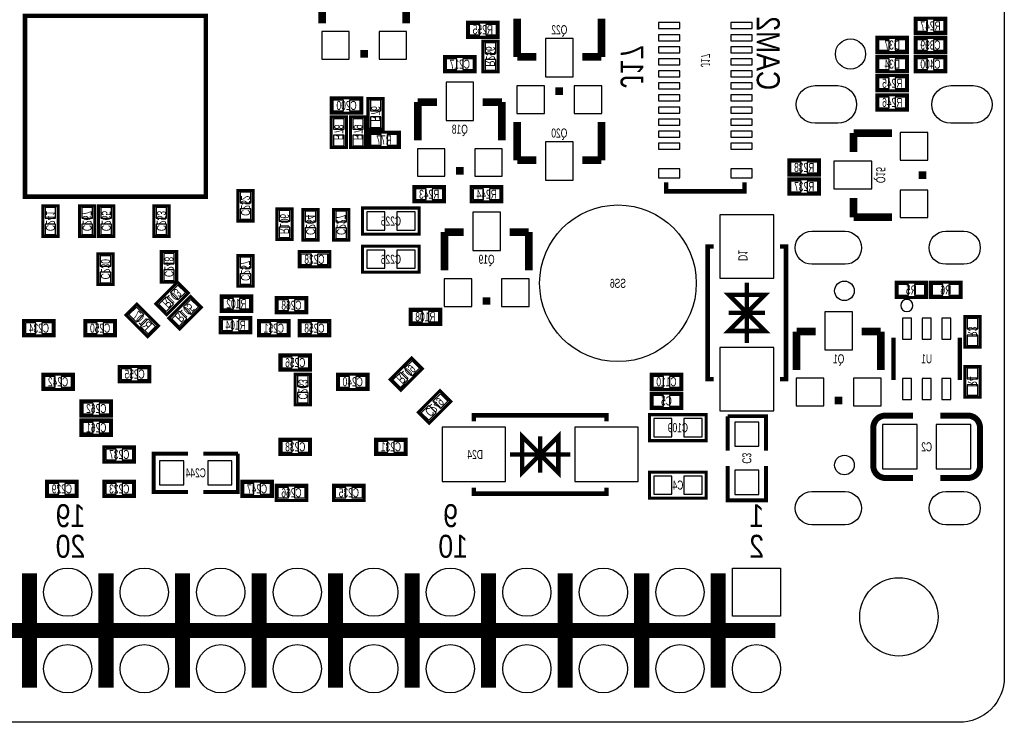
# Model space of a CAD drawing. Extents: x -5 to 90, y 0 to 99.3.
# Tile 3 of 8: x 52.3 to 85, y 0 to 23.3. Entities that reach past the tile are written whole.
import ezdxf
from ezdxf.enums import TextEntityAlignment as Align

# ---------------------------------------------------------------- set-up
doc = ezdxf.new("R2010")
doc.units = 0
for name, color, linetype in [('BG_OUTLINE', 12, 'CONTINUOUS'), ('BG_SILKSCREEN_BOTTOM', 150, 'CONTINUOUS'), ('PG_SILKSCREEN_BOTTOM', 150, 'CONTINUOUS'), ('PIN_BOTTOM', 202, 'CONTINUOUS'), ('RD_SILKSCREEN_BOTTOM', 150, 'CONTINUOUS')]:
    doc.layers.add(name, color=color, linetype=linetype)

msp = doc.modelspace()

# ---------------------------------------------------------------- linework, layer by layer
at = {"layer": 'BG_OUTLINE'}
msp.add_lwpolyline([(83.49996, 55.999888, -0.414214), (85.000084, 54.500018), (85.000084, 1.500124, -0.414249), (83.49996, 0), (1.500124, 0, -0.41426), (0, 1.500124), (0, 54.500018, -0.414229), (1.500124, 55.999888), (15.999968, 55.999888, -0.414239), (16.999966, 54.99989), (16.999966, 52.500022, 0.414244), (18.50009, 50.999898, 0.414203), (19.99996, 52.500022), (19.99996, 54.99989, -0.414224), (20.999958, 55.999888)], format="xyb", close=True, dxfattribs=at)
msp.add_lwpolyline([(85.000084, 6.500114), (85.000084, 1.500124)], dxfattribs=at)
at = {"layer": 'BG_SILKSCREEN_BOTTOM', "const_width": 0.150012}
msp.add_lwpolyline([(52.499006, 17.447006), (58.498994, 17.447006), (58.498994, 23.446994), (52.499006, 23.446994), (52.499006, 17.447006)], dxfattribs=at)
at = {"layer": 'PG_SILKSCREEN_BOTTOM'}
for points, const_width in [([(62.357, 24.4729), (62.357, 23.2029)], 0.254), ([(65.151, 24.4729), (65.151, 23.2029)], 0.254), ([(67.183, 23.241), (68.199, 23.241), (68.199, 22.733), (67.183, 22.733), (67.183, 23.241)], 0.1016), ([(68.834, 22.0853), (68.834, 23.3553)], 0.254), ([(71.628, 22.0853), (71.628, 23.3553)], 0.254), ([(82.042, 23.368), (83.058, 23.368), (83.058, 22.86), (82.042, 22.86), (82.042, 23.368)], 0.1016), ([(68.199, 22.606), (68.199, 21.59), (67.691, 21.59), (67.691, 22.606), (68.199, 22.606)], 0.1016), ([(80.772, 22.733), (81.788, 22.733), (81.788, 22.225), (80.772, 22.225), (80.772, 22.733)], 0.1016), ([(83.058, 22.225), (82.042, 22.225), (82.042, 22.733), (83.058, 22.733), (83.058, 22.225)], 0.1016), ([(63.881, 22.1869), (63.627, 22.1869)], 0.254), ([(66.421, 22.098), (67.437, 22.098), (67.437, 21.59), (66.421, 21.59), (66.421, 22.098)], 0.1016), ([(69.469, 22.0853), (68.834, 22.0853)], 0.254), ([(70.993, 22.0853), (71.628, 22.0853)], 0.254), ([(80.772, 22.098), (81.788, 22.098), (81.788, 21.59), (80.772, 21.59), (80.772, 22.098)], 0.1016), ([(83.058, 21.59), (82.042, 21.59), (82.042, 22.098), (83.058, 22.098), (83.058, 21.59)], 0.1016), ([(80.772, 21.463), (81.788, 21.463), (81.788, 20.955), (80.772, 20.955), (80.772, 21.463)], 0.1016), ([(70.104, 20.9423), (70.358, 20.9423)], 0.254), ([(62.6618, 20.7264), (63.6778, 20.7264), (63.6778, 20.2184), (62.6618, 20.2184), (62.6618, 20.7264)], 0.1016), ([(63.881, 19.685), (63.881, 20.701), (64.389, 20.701), (64.389, 19.685), (63.881, 19.685)], 0.1016), ([(66.167, 20.5867), (65.532, 20.5867)], 0.254), ([(65.532, 20.5867), (65.532, 19.3167)], 0.254), ([(67.691, 20.5867), (68.326, 20.5867)], 0.254), ([(68.326, 20.5867), (68.326, 19.3167)], 0.254), ([(80.772, 20.828), (81.788, 20.828), (81.788, 20.32), (80.772, 20.32), (80.772, 20.828)], 0.1016), ([(63.1698, 20.0914), (63.1698, 19.0754), (62.6618, 19.0754), (62.6618, 20.0914), (63.1698, 20.0914)], 0.1016), ([(63.8048, 20.0914), (63.8048, 19.0754), (63.2968, 19.0754), (63.2968, 20.0914), (63.8048, 20.0914)], 0.1016), ([(68.834, 18.6563), (68.834, 19.9263)], 0.254), ([(71.628, 18.6563), (71.628, 19.9263)], 0.254), ([(63.9064, 19.5834), (64.9224, 19.5834), (64.9224, 19.0754), (63.9064, 19.0754), (63.9064, 19.5834)], 0.1016), ([(79.9973, 18.923), (79.9973, 19.558)], 0.254), ([(79.9973, 19.558), (81.2673, 19.558)], 0.254), ([(69.469, 18.6563), (68.834, 18.6563)], 0.254), ([(70.993, 18.6563), (71.628, 18.6563)], 0.254), ([(77.851, 18.669), (78.867, 18.669), (78.867, 18.161), (77.851, 18.161), (77.851, 18.669)], 0.1016), ([(67.056, 18.3007), (66.802, 18.3007)], 0.254), ([(82.2833, 18.288), (82.2833, 18.034)], 0.254), ([(76.378486, 17.921122), (76.378486, 17.621123), (73.778491, 17.621123), (73.778491, 17.921122)], 0.150012), ([(77.851, 18.034), (78.867, 18.034), (78.867, 17.526), (77.851, 17.526), (77.851, 18.034)], 0.1016), ([(59.563, 16.637), (59.563, 17.653), (60.071, 17.653), (60.071, 16.637), (59.563, 16.637)], 0.1016), ([(66.421, 17.272), (65.405, 17.272), (65.405, 17.78), (66.421, 17.78), (66.421, 17.272)], 0.1016), ([(67.31, 17.78), (68.326, 17.78), (68.326, 17.272), (67.31, 17.272), (67.31, 17.78)], 0.1016), ([(79.9973, 17.399), (79.9973, 16.764)], 0.254), ([(53.594, 17.145), (53.594, 16.129), (53.086, 16.129), (53.086, 17.145), (53.594, 17.145)], 0.1016), ([(54.8132, 17.145), (54.8132, 16.129), (54.3052, 16.129), (54.3052, 17.145), (54.8132, 17.145)], 0.1016), ([(55.4482, 17.145), (55.4482, 16.129), (54.9402, 16.129), (54.9402, 17.145), (55.4482, 17.145)], 0.1016), ([(57.277, 17.145), (57.277, 16.129), (56.769, 16.129), (56.769, 17.145), (57.277, 17.145)], 0.1016), ([(61.3664, 17.0434), (61.3664, 16.0274), (60.8584, 16.0274), (60.8584, 17.0434), (61.3664, 17.0434)], 0.1016), ([(62.23, 17.018), (62.23, 16.002), (61.722, 16.002), (61.722, 17.018), (62.23, 17.018)], 0.1016), ([(63.246, 17.018), (63.246, 16.002), (62.738, 16.002), (62.738, 17.018), (63.246, 17.018)], 0.1016), ([(63.7032, 16.2052), (65.5828, 16.2052), (65.5828, 17.0688), (63.7032, 17.0688), (63.7032, 16.2052)], 0.1016), ([(79.9973, 16.764), (81.2673, 16.764)], 0.254), ([(67.056, 16.2687), (66.421, 16.2687)], 0.254), ([(66.421, 16.2687), (66.421, 14.9987)], 0.254), ([(68.58, 16.2687), (69.215, 16.2687)], 0.254), ([(69.215, 16.2687), (69.215, 14.9987)], 0.254), ([(63.7032, 14.9352), (65.5828, 14.9352), (65.5828, 15.7988), (63.7032, 15.7988), (63.7032, 14.9352)], 0.1016), ([(75.354002, 15.788996), (75.154003, 15.788996), (75.154003, 11.389004), (75.354002, 11.389004)], 0.150012), ([(77.553998, 15.788996), (77.753997, 15.788996), (77.753997, 11.389004), (77.553998, 11.389004)], 0.150012), ([(54.9148, 14.5288), (54.9148, 15.5448), (55.4228, 15.5448), (55.4228, 14.5288), (54.9148, 14.5288)], 0.1016), ([(57.531, 15.621), (57.531, 14.605), (57.023, 14.605), (57.023, 15.621), (57.531, 15.621)], 0.1016), ([(60.071, 15.494), (60.071, 14.478), (59.563, 14.478), (59.563, 15.494), (60.071, 15.494)], 0.1016), ([(62.611, 15.113), (61.595, 15.113), (61.595, 15.621), (62.611, 15.621), (62.611, 15.113)], 0.1016), ([(56.83979, 13.891997), (57.558203, 14.61041), (57.91741, 14.251203), (57.198997, 13.53279), (56.83979, 13.891997)], 0.1016), ([(76.454, 14.588998), (76.454, 12.589002)], 0.150012), ([(81.407, 14.605), (82.423, 14.605), (82.423, 14.097), (81.407, 14.097), (81.407, 14.605)], 0.1016), ([(83.566, 14.097), (82.55, 14.097), (82.55, 14.605), (83.566, 14.605), (83.566, 14.097)], 0.1016), ([(57.27159, 13.409397), (57.990003, 14.12781), (58.34921, 13.768603), (57.630797, 13.05019), (57.27159, 13.409397)], 0.1016), ([(59.0042, 14.1478), (60.0202, 14.1478), (60.0202, 13.6398), (59.0042, 13.6398), (59.0042, 14.1478)], 0.1016), ([(61.849, 13.589), (60.833, 13.589), (60.833, 14.097), (61.849, 14.097), (61.849, 13.589)], 0.1016), ([(67.945, 13.9827), (67.691, 13.9827)], 0.254), ([(76.454, 13.589), (77.053999, 14.188999), (75.854001, 14.188999), (76.454, 13.589), (75.854001, 12.989001), (77.053999, 12.989001), (76.454, 13.589)], 0.150012), ([(56.208397, 13.87381), (56.92681, 13.155397), (56.567603, 12.79619), (55.84919, 13.514603), (56.208397, 13.87381)], 0.1016), ([(65.278, 13.716), (66.294, 13.716), (66.294, 13.208), (65.278, 13.208), (65.278, 13.716)], 0.1016), ([(58.9788, 13.4366), (59.9948, 13.4366), (59.9948, 12.9286), (58.9788, 12.9286), (58.9788, 13.4366)], 0.1016), ([(77.053999, 13.589), (75.854001, 13.589)], 0.150012), ([(84.201, 13.462), (84.201, 12.446), (83.693, 12.446), (83.693, 13.462), (84.201, 13.462)], 0.1016), ([(53.467, 12.827), (52.451, 12.827), (52.451, 13.335), (53.467, 13.335), (53.467, 12.827)], 0.1016), ([(55.499, 12.827), (54.483, 12.827), (54.483, 13.335), (55.499, 13.335), (55.499, 12.827)], 0.1016), ([(61.2648, 12.827), (60.2488, 12.827), (60.2488, 13.335), (61.2648, 13.335), (61.2648, 12.827)], 0.1016), ([(61.595, 13.335), (62.611, 13.335), (62.611, 12.827), (61.595, 12.827), (61.595, 13.335)], 0.1016), ([(78.74, 12.9667), (78.105, 12.9667)], 0.254), ([(78.105, 12.9667), (78.105, 11.6967)], 0.254), ([(80.264, 12.9667), (80.899, 12.9667)], 0.254), ([(80.899, 12.9667), (80.899, 11.6967)], 0.254), ([(81.322901, 12.765913), (81.322901, 11.365916)], 0.150089), ([(83.523099, 12.765913), (83.523099, 11.365916)], 0.150089), ([(61.976, 11.684), (60.96, 11.684), (60.96, 12.192), (61.976, 12.192), (61.976, 11.684)], 0.1016), ([(64.61219, 11.377397), (65.330603, 12.09581), (65.68981, 11.736603), (64.971397, 11.01819), (64.61219, 11.377397)], 0.1016), ([(56.642, 11.303), (55.626, 11.303), (55.626, 11.811), (56.642, 11.811), (56.642, 11.303)], 0.1016), ([(84.201, 11.811), (84.201, 10.795), (83.693, 10.795), (83.693, 11.811), (84.201, 11.811)], 0.1016), ([(53.086, 11.557), (54.102, 11.557), (54.102, 11.049), (53.086, 11.049), (53.086, 11.557)], 0.1016), ([(61.468, 10.541), (61.468, 11.557), (61.976, 11.557), (61.976, 10.541), (61.468, 10.541)], 0.1016), ([(63.881, 11.049), (62.865, 11.049), (62.865, 11.557), (63.881, 11.557), (63.881, 11.049)], 0.1016), ([(74.295, 11.049), (73.279, 11.049), (73.279, 11.557), (74.295, 11.557), (74.295, 11.049)], 0.1016), ([(65.55199, 10.285197), (66.270403, 11.00361), (66.62961, 10.644403), (65.911197, 9.92599), (65.55199, 10.285197)], 0.1016), ([(74.295, 10.414), (73.279, 10.414), (73.279, 10.922), (74.295, 10.922), (74.295, 10.414)], 0.1016), ([(79.629, 10.6807), (79.375, 10.6807)], 0.254), ([(55.372, 10.16), (54.356, 10.16), (54.356, 10.668), (55.372, 10.668), (55.372, 10.16)], 0.1016), ([(67.396004, 9.989998), (67.396004, 10.189997), (71.795996, 10.189997), (71.795996, 9.989998)], 0.150012), ([(75.1078, 10.2108), (73.2282, 10.2108), (73.2282, 9.3472), (75.1078, 9.3472), (75.1078, 10.2108)], 0.1016), ([(77.089, 9.017), (77.089, 10.16), (75.819, 10.16)], 0.127), ([(75.819, 10.16), (75.819, 9.017)], 0.127), ([(81.052924, 10.17905), (81.972912, 10.17905)], 0.199898), ([(55.372, 9.525), (54.356, 9.525), (54.356, 10.033), (55.372, 10.033), (55.372, 9.525)], 0.1016), ([(69.596, 8.89), (68.996001, 9.489999), (68.996001, 8.290001), (69.596, 8.89), (70.195999, 8.290001), (70.195999, 9.489999), (69.596, 8.89)], 0.150012), ([(69.596, 9.489999), (69.596, 8.290001)], 0.150012), ([(55.118, 9.144), (56.134, 9.144), (56.134, 8.636), (55.118, 8.636), (55.118, 9.144)], 0.1016), ([(61.976, 8.89), (60.96, 8.89), (60.96, 9.398), (61.976, 9.398), (61.976, 8.89)], 0.1016), ([(65.151, 8.89), (64.135, 8.89), (64.135, 9.398), (65.151, 9.398), (65.151, 8.89)], 0.1016), ([(57.912, 8.9154), (56.769, 8.9154), (56.769, 7.6454), (57.912, 7.6454)], 0.127), ([(58.42, 7.6454), (59.563, 7.6454), (59.563, 8.9154)], 0.127), ([(59.563, 8.9154), (58.42, 8.9154)], 0.127), ([(68.596002, 8.89), (70.595998, 8.89)], 0.150012), ([(75.819, 8.509), (75.819, 7.366), (77.089, 7.366), (77.089, 8.509)], 0.127), ([(75.1078, 8.3058), (73.2282, 8.3058), (73.2282, 7.4422), (75.1078, 7.4422), (75.1078, 8.3058)], 0.1016), ([(83.793076, 8.10895), (82.873088, 8.10895)], 0.199898), ([(53.213, 8.001), (54.229, 8.001), (54.229, 7.493), (53.213, 7.493), (53.213, 8.001)], 0.1016), ([(56.134, 7.493), (55.118, 7.493), (55.118, 8.001), (56.134, 8.001), (56.134, 7.493)], 0.1016), ([(60.706, 7.493), (59.69, 7.493), (59.69, 8.001), (60.706, 8.001), (60.706, 7.493)], 0.1016), ([(61.849, 7.366), (60.833, 7.366), (60.833, 7.874), (61.849, 7.874), (61.849, 7.366)], 0.1016), ([(63.754, 7.366), (62.738, 7.366), (62.738, 7.874), (63.754, 7.874), (63.754, 7.366)], 0.1016), ([(67.396004, 7.790002), (67.396004, 7.590003), (71.795996, 7.590003), (71.795996, 7.790002)], 0.150012), ([(52.645056, 4.947996), (52.645056, 1.148004)], 0.499999), ([(55.185056, 4.947996), (55.185056, 1.148004)], 0.499999), ([(57.725056, 4.947996), (57.725056, 1.148004)], 0.499999), ([(60.265056, 4.947996), (60.265056, 1.148004)], 0.499999), ([(62.805056, 4.947996), (62.805056, 1.148004)], 0.499999), ([(65.345056, 4.947996), (65.345056, 1.148004)], 0.499999), ([(67.885056, 4.947996), (67.885056, 1.148004)], 0.499999), ([(70.425056, 4.947996), (70.425056, 1.148004)], 0.499999), ([(72.965056, 4.947996), (72.965056, 1.148004)], 0.499999), ([(75.505056, 4.947996), (75.505056, 1.148004)], 0.499999), ([(77.405052, 3.048), (27.88506, 3.048)], 0.499999)]:
    msp.add_lwpolyline(points, dxfattribs=dict(at, const_width=const_width))
msp.add_lwpolyline([(81.967299, 13.832738, 1), (81.560949, 13.832738, 1)], format="xyb", close=True, dxfattribs=at)
at = {"layer": 'PG_SILKSCREEN_BOTTOM', "const_width": 0.199898}
for points in [[(80.652874, 8.509), (80.652874, 9.779, -0.414214), (81.052924, 10.17905)], [(82.873088, 10.17905), (83.793076, 10.17905, -0.4144), (84.192872, 9.779)], [(84.192872, 9.779), (84.193126, 8.509, -0.414214), (83.793076, 8.10895)], [(81.972912, 8.10895), (81.052924, 8.10895, -0.414214), (80.652874, 8.509)]]:
    msp.add_lwpolyline(points, format="xyb", dxfattribs=at)
at = {"layer": 'PIN_BOTTOM'}
for points in [[(73.528492, 23.021112), (74.22849, 23.021112), (74.22849, 23.221112), (73.528492, 23.221112)], [(75.928487, 23.021112), (76.628485, 23.021112), (76.628485, 23.221112), (75.928487, 23.221112)], [(82.099912, 23.289006), (82.099912, 22.938994), (82.449924, 22.938994), (82.449924, 23.289006)], [(82.650076, 23.289006), (82.650076, 22.938994), (83.000088, 22.938994), (83.000088, 23.289006)], [(63.2587, 22.0091), (63.2587, 22.9235), (62.3443, 22.9235), (62.3443, 22.0091)], [(65.1637, 22.0091), (65.1637, 22.9235), (64.2493, 22.9235), (64.2493, 22.0091)], [(67.240912, 23.162006), (67.240912, 22.811994), (67.590924, 22.811994), (67.590924, 23.162006)], [(67.791076, 23.162006), (67.791076, 22.811994), (68.141088, 22.811994), (68.141088, 23.162006)], [(69.7738, 22.6949), (69.7738, 21.4249), (70.6882, 21.4249), (70.6882, 22.6949)], [(73.528492, 22.621113), (74.22849, 22.621113), (74.22849, 22.821113), (73.528492, 22.821113)], [(75.928487, 22.621113), (76.628485, 22.621113), (76.628485, 22.821113), (75.928487, 22.821113)], [(80.829912, 22.654006), (80.829912, 22.303994), (81.179924, 22.303994), (81.179924, 22.654006)], [(81.380076, 22.654006), (81.380076, 22.303994), (81.730088, 22.303994), (81.730088, 22.654006)], [(82.449924, 22.303994), (82.449924, 22.654006), (82.099912, 22.654006), (82.099912, 22.303994)], [(83.000088, 22.303994), (83.000088, 22.654006), (82.650076, 22.654006), (82.650076, 22.303994)], [(68.120006, 22.548088), (67.769994, 22.548088), (67.769994, 22.198076), (68.120006, 22.198076)], [(73.528492, 22.221114), (74.22849, 22.221114), (74.22849, 22.421113), (73.528492, 22.421113)], [(75.928487, 22.221114), (76.628485, 22.221114), (76.628485, 22.421113), (75.928487, 22.421113)], [(66.478912, 22.019006), (66.478912, 21.668994), (66.828924, 21.668994), (66.828924, 22.019006)], [(67.029076, 22.019006), (67.029076, 21.668994), (67.379088, 21.668994), (67.379088, 22.019006)], [(68.120006, 21.997924), (67.769994, 21.997924), (67.769994, 21.647912), (68.120006, 21.647912)], [(73.528492, 21.821115), (74.22849, 21.821115), (74.22849, 22.021114), (73.528492, 22.021114)], [(75.928487, 21.821115), (76.628485, 21.821115), (76.628485, 22.021114), (75.928487, 22.021114)], [(80.829912, 22.019006), (80.829912, 21.668994), (81.179924, 21.668994), (81.179924, 22.019006)], [(81.380076, 22.019006), (81.380076, 21.668994), (81.730088, 21.668994), (81.730088, 22.019006)], [(82.449924, 21.668994), (82.449924, 22.019006), (82.099912, 22.019006), (82.099912, 21.668994)], [(83.000088, 21.668994), (83.000088, 22.019006), (82.650076, 22.019006), (82.650076, 21.668994)], [(73.528492, 21.421115), (74.22849, 21.421115), (74.22849, 21.621115), (73.528492, 21.621115)], [(75.928487, 21.421115), (76.628485, 21.421115), (76.628485, 21.621115), (75.928487, 21.621115)], [(67.3862, 19.9771), (67.3862, 21.2471), (66.4718, 21.2471), (66.4718, 19.9771)], [(80.829912, 21.384006), (80.829912, 21.033994), (81.179924, 21.033994), (81.179924, 21.384006)], [(81.380076, 21.384006), (81.380076, 21.033994), (81.730088, 21.033994), (81.730088, 21.384006)], [(68.8213, 21.1201), (68.8213, 20.2057), (69.7357, 20.2057), (69.7357, 21.1201)], [(70.7263, 21.1201), (70.7263, 20.2057), (71.6407, 20.2057), (71.6407, 21.1201)], [(73.528492, 21.021116), (74.22849, 21.021116), (74.22849, 21.221116), (73.528492, 21.221116)], [(75.928487, 21.021116), (76.628485, 21.021116), (76.628485, 21.221116), (75.928487, 21.221116)], [(62.719712, 20.647406), (62.719712, 20.297394), (63.069724, 20.297394), (63.069724, 20.647406)], [(63.269876, 20.647406), (63.269876, 20.297394), (63.619888, 20.297394), (63.619888, 20.647406)], [(63.959994, 20.293076), (64.310006, 20.293076), (64.310006, 20.643088), (63.959994, 20.643088)], [(73.528492, 20.621117), (74.22849, 20.621117), (74.22849, 20.821117), (73.528492, 20.821117)], [(75.928487, 20.621117), (76.628485, 20.621117), (76.628485, 20.821117), (75.928487, 20.821117)], [(80.829912, 20.749006), (80.829912, 20.398994), (81.179924, 20.398994), (81.179924, 20.749006)], [(81.380076, 20.749006), (81.380076, 20.398994), (81.730088, 20.398994), (81.730088, 20.749006)], [(73.528492, 20.221118), (74.22849, 20.221118), (74.22849, 20.421117), (73.528492, 20.421117)], [(75.928487, 20.221118), (76.628485, 20.221118), (76.628485, 20.421117), (75.928487, 20.421117)], [(63.090806, 20.033488), (62.740794, 20.033488), (62.740794, 19.683476), (63.090806, 19.683476)], [(63.725806, 20.033488), (63.375794, 20.033488), (63.375794, 19.683476), (63.725806, 19.683476)], [(63.959994, 19.742912), (64.310006, 19.742912), (64.310006, 20.092924), (63.959994, 20.092924)], [(73.528492, 19.821119), (74.22849, 19.821119), (74.22849, 20.021118), (73.528492, 20.021118)], [(75.928487, 19.821119), (76.628485, 19.821119), (76.628485, 20.021118), (75.928487, 20.021118)], [(73.528492, 19.421119), (74.22849, 19.421119), (74.22849, 19.621119), (73.528492, 19.621119)], [(75.928487, 19.421119), (76.628485, 19.421119), (76.628485, 19.621119), (75.928487, 19.621119)], [(63.090806, 19.483324), (62.740794, 19.483324), (62.740794, 19.133312), (63.090806, 19.133312)], [(63.725806, 19.483324), (63.375794, 19.483324), (63.375794, 19.133312), (63.725806, 19.133312)], [(63.964312, 19.504406), (63.964312, 19.154394), (64.314324, 19.154394), (64.314324, 19.504406)], [(64.514476, 19.504406), (64.514476, 19.154394), (64.864488, 19.154394), (64.864488, 19.504406)], [(82.4611, 19.5707), (81.5467, 19.5707), (81.5467, 18.6563), (82.4611, 18.6563)], [(66.4337, 18.1229), (66.4337, 19.0373), (65.5193, 19.0373), (65.5193, 18.1229)], [(68.3387, 18.1229), (68.3387, 19.0373), (67.4243, 19.0373), (67.4243, 18.1229)], [(69.7738, 19.2659), (69.7738, 17.9959), (70.6882, 17.9959), (70.6882, 19.2659)], [(73.528492, 19.02112), (74.22849, 19.02112), (74.22849, 19.22112), (73.528492, 19.22112)], [(75.928487, 19.02112), (76.628485, 19.02112), (76.628485, 19.22112), (75.928487, 19.22112)], [(73.528492, 18.071122), (74.22849, 18.071122), (74.22849, 18.371122), (73.528492, 18.371122)], [(75.928487, 18.071122), (76.628485, 18.071122), (76.628485, 18.371122), (75.928487, 18.371122)], [(77.908912, 18.590006), (77.908912, 18.239994), (78.258924, 18.239994), (78.258924, 18.590006)], [(78.459076, 18.590006), (78.459076, 18.239994), (78.809088, 18.239994), (78.809088, 18.590006)], [(80.6069, 18.6182), (79.3369, 18.6182), (79.3369, 17.7038), (80.6069, 17.7038)], [(65.812924, 17.350994), (65.812924, 17.701006), (65.462912, 17.701006), (65.462912, 17.350994)], [(66.363088, 17.350994), (66.363088, 17.701006), (66.013076, 17.701006), (66.013076, 17.350994)], [(67.367912, 17.701006), (67.367912, 17.350994), (67.717924, 17.350994), (67.717924, 17.701006)], [(67.918076, 17.701006), (67.918076, 17.350994), (68.268088, 17.350994), (68.268088, 17.701006)], [(77.908912, 17.955006), (77.908912, 17.604994), (78.258924, 17.604994), (78.258924, 17.955006)], [(78.459076, 17.955006), (78.459076, 17.604994), (78.809088, 17.604994), (78.809088, 17.955006)], [(82.4611, 17.6657), (81.5467, 17.6657), (81.5467, 16.7513), (82.4611, 16.7513)], [(59.641994, 17.245076), (59.992006, 17.245076), (59.992006, 17.595088), (59.641994, 17.595088)], [(53.515006, 17.087088), (53.164994, 17.087088), (53.164994, 16.737076), (53.515006, 16.737076)], [(54.734206, 17.087088), (54.384194, 17.087088), (54.384194, 16.737076), (54.734206, 16.737076)], [(55.369206, 17.087088), (55.019194, 17.087088), (55.019194, 16.737076), (55.369206, 16.737076)], [(57.198006, 17.087088), (56.847994, 17.087088), (56.847994, 16.737076), (57.198006, 16.737076)], [(59.641994, 16.694912), (59.992006, 16.694912), (59.992006, 17.044924), (59.641994, 17.044924)], [(61.287406, 16.985488), (60.937394, 16.985488), (60.937394, 16.635476), (61.287406, 16.635476)], [(62.151006, 16.960088), (61.800994, 16.960088), (61.800994, 16.610076), (62.151006, 16.610076)], [(63.167006, 16.960088), (62.816994, 16.960088), (62.816994, 16.610076), (63.167006, 16.610076)], [(63.843433, 16.936695), (63.843433, 16.337305), (64.442823, 16.337305), (64.442823, 16.936695)], [(64.843177, 16.936695), (64.843177, 16.337305), (65.442567, 16.337305), (65.442567, 16.936695)], [(68.2752, 15.6591), (68.2752, 16.9291), (67.3608, 16.9291), (67.3608, 15.6591)], [(77.353998, 16.838993), (75.554002, 16.838993), (75.554002, 14.738998), (77.353998, 14.738998)], [(53.515006, 16.536924), (53.164994, 16.536924), (53.164994, 16.186912), (53.515006, 16.186912)], [(54.734206, 16.536924), (54.384194, 16.536924), (54.384194, 16.186912), (54.734206, 16.186912)], [(55.369206, 16.536924), (55.019194, 16.536924), (55.019194, 16.186912), (55.369206, 16.186912)], [(57.198006, 16.536924), (56.847994, 16.536924), (56.847994, 16.186912), (57.198006, 16.186912)], [(61.287406, 16.435324), (60.937394, 16.435324), (60.937394, 16.085312), (61.287406, 16.085312)], [(62.151006, 16.409924), (61.800994, 16.409924), (61.800994, 16.059912), (62.151006, 16.059912)], [(63.167006, 16.409924), (62.816994, 16.409924), (62.816994, 16.059912), (63.167006, 16.059912)], [(54.993794, 15.136876), (55.343806, 15.136876), (55.343806, 15.486888), (54.993794, 15.486888)], [(57.452006, 15.563088), (57.101994, 15.563088), (57.101994, 15.213076), (57.452006, 15.213076)], [(59.992006, 15.436088), (59.641994, 15.436088), (59.641994, 15.086076), (59.992006, 15.086076)], [(62.002924, 15.191994), (62.002924, 15.542006), (61.652912, 15.542006), (61.652912, 15.191994)], [(62.553088, 15.191994), (62.553088, 15.542006), (62.203076, 15.542006), (62.203076, 15.191994)], [(63.843433, 15.666695), (63.843433, 15.067305), (64.442823, 15.067305), (64.442823, 15.666695)], [(64.843177, 15.666695), (64.843177, 15.067305), (65.442567, 15.067305), (65.442567, 15.666695)], [(54.993794, 14.586712), (55.343806, 14.586712), (55.343806, 14.936724), (54.993794, 14.936724)], [(57.452006, 15.012924), (57.101994, 15.012924), (57.101994, 14.662912), (57.452006, 14.662912)], [(59.992006, 14.885924), (59.641994, 14.885924), (59.641994, 14.535912), (59.992006, 14.535912)], [(67.3227, 13.8049), (67.3227, 14.7193), (66.4083, 14.7193), (66.4083, 13.8049)], [(69.2277, 13.8049), (69.2277, 14.7193), (68.3133, 14.7193), (68.3133, 13.8049)], [(57.325617, 14.266113), (57.573113, 14.018617), (57.820609, 14.266113), (57.573113, 14.513609)], [(81.464912, 14.526006), (81.464912, 14.175994), (81.814924, 14.175994), (81.814924, 14.526006)], [(82.015076, 14.526006), (82.015076, 14.175994), (82.365088, 14.175994), (82.365088, 14.526006)], [(82.957924, 14.175994), (82.957924, 14.526006), (82.607912, 14.526006), (82.607912, 14.175994)], [(83.508088, 14.175994), (83.508088, 14.526006), (83.158076, 14.526006), (83.158076, 14.175994)], [(56.936591, 13.877087), (57.184087, 13.629591), (57.431583, 13.877087), (57.184087, 14.124583)], [(59.062112, 14.068806), (59.062112, 13.718794), (59.412124, 13.718794), (59.412124, 14.068806)], [(59.612276, 14.068806), (59.612276, 13.718794), (59.962288, 13.718794), (59.962288, 14.068806)], [(56.193487, 13.777009), (55.945991, 13.529513), (56.193487, 13.282017), (56.440983, 13.529513)], [(57.757417, 13.783513), (58.004913, 13.536017), (58.252409, 13.783513), (58.004913, 14.031009)], [(61.240924, 13.667994), (61.240924, 14.018006), (60.890912, 14.018006), (60.890912, 13.667994)], [(61.791088, 13.667994), (61.791088, 14.018006), (61.441076, 14.018006), (61.441076, 13.667994)], [(57.368391, 13.394487), (57.615887, 13.146991), (57.863383, 13.394487), (57.615887, 13.641983)], [(65.335912, 13.637006), (65.335912, 13.286994), (65.685924, 13.286994), (65.685924, 13.637006)], [(65.886076, 13.637006), (65.886076, 13.286994), (66.236088, 13.286994), (66.236088, 13.637006)], [(79.9592, 12.3571), (79.9592, 13.6271), (79.0448, 13.6271), (79.0448, 12.3571)], [(81.622989, 13.415912), (81.622989, 12.715913), (81.922988, 12.715913), (81.922988, 13.415912)], [(82.273, 13.415912), (82.273, 12.715913), (82.573, 12.715913), (82.573, 13.415912)], [(82.923012, 13.415912), (82.923012, 12.715913), (83.223011, 12.715913), (83.223011, 13.415912)], [(84.122006, 13.404088), (83.771994, 13.404088), (83.771994, 13.054076), (84.122006, 13.054076)], [(52.858924, 12.905994), (52.858924, 13.256006), (52.508912, 13.256006), (52.508912, 12.905994)], [(53.409088, 12.905994), (53.409088, 13.256006), (53.059076, 13.256006), (53.059076, 12.905994)], [(54.890924, 12.905994), (54.890924, 13.256006), (54.540912, 13.256006), (54.540912, 12.905994)], [(55.441088, 12.905994), (55.441088, 13.256006), (55.091076, 13.256006), (55.091076, 12.905994)], [(56.582513, 13.387983), (56.335017, 13.140487), (56.582513, 12.892991), (56.830009, 13.140487)], [(59.036712, 13.357606), (59.036712, 13.007594), (59.386724, 13.007594), (59.386724, 13.357606)], [(59.586876, 13.357606), (59.586876, 13.007594), (59.936888, 13.007594), (59.936888, 13.357606)], [(60.656724, 12.905994), (60.656724, 13.256006), (60.306712, 13.256006), (60.306712, 12.905994)], [(61.206888, 12.905994), (61.206888, 13.256006), (60.856876, 13.256006), (60.856876, 12.905994)], [(61.652912, 13.256006), (61.652912, 12.905994), (62.002924, 12.905994), (62.002924, 13.256006)], [(62.203076, 13.256006), (62.203076, 12.905994), (62.553088, 12.905994), (62.553088, 13.256006)], [(84.122006, 12.853924), (83.771994, 12.853924), (83.771994, 12.503912), (84.122006, 12.503912)], [(77.353998, 12.439002), (75.554002, 12.439002), (75.554002, 10.339007), (77.353998, 10.339007)], [(61.367924, 11.762994), (61.367924, 12.113006), (61.017912, 12.113006), (61.017912, 11.762994)], [(61.918088, 11.762994), (61.918088, 12.113006), (61.568076, 12.113006), (61.568076, 11.762994)], [(65.098017, 11.751513), (65.345513, 11.504017), (65.593009, 11.751513), (65.345513, 11.999009)], [(53.143912, 11.478006), (53.143912, 11.127994), (53.493924, 11.127994), (53.493924, 11.478006)], [(53.694076, 11.478006), (53.694076, 11.127994), (54.044088, 11.127994), (54.044088, 11.478006)], [(56.033924, 11.381994), (56.033924, 11.732006), (55.683912, 11.732006), (55.683912, 11.381994)], [(56.584088, 11.381994), (56.584088, 11.732006), (56.234076, 11.732006), (56.234076, 11.381994)], [(61.546994, 11.149076), (61.897006, 11.149076), (61.897006, 11.499088), (61.546994, 11.499088)], [(63.272924, 11.127994), (63.272924, 11.478006), (62.922912, 11.478006), (62.922912, 11.127994)], [(63.823088, 11.127994), (63.823088, 11.478006), (63.473076, 11.478006), (63.473076, 11.127994)], [(64.708991, 11.362487), (64.956487, 11.114991), (65.203983, 11.362487), (64.956487, 11.609983)], [(73.686924, 11.127994), (73.686924, 11.478006), (73.336912, 11.478006), (73.336912, 11.127994)], [(74.237088, 11.127994), (74.237088, 11.478006), (73.887076, 11.478006), (73.887076, 11.127994)], [(84.122006, 11.753088), (83.771994, 11.753088), (83.771994, 11.403076), (84.122006, 11.403076)], [(79.0067, 10.5029), (79.0067, 11.4173), (78.0923, 11.4173), (78.0923, 10.5029)], [(80.9117, 10.5029), (80.9117, 11.4173), (79.9973, 11.4173), (79.9973, 10.5029)], [(81.622989, 11.415916), (81.622989, 10.715917), (81.922988, 10.715917), (81.922988, 11.415916)], [(82.273, 11.415916), (82.273, 10.715917), (82.573, 10.715917), (82.573, 11.415916)], [(82.923012, 11.415916), (82.923012, 10.715917), (83.223011, 10.715917), (83.223011, 11.415916)], [(84.122006, 11.202924), (83.771994, 11.202924), (83.771994, 10.852912), (84.122006, 10.852912)], [(61.546994, 10.598912), (61.897006, 10.598912), (61.897006, 10.948924), (61.546994, 10.948924)], [(66.037817, 10.659313), (66.285313, 10.411817), (66.532809, 10.659313), (66.285313, 10.906809)], [(73.686924, 10.492994), (73.686924, 10.843006), (73.336912, 10.843006), (73.336912, 10.492994)], [(74.237088, 10.492994), (74.237088, 10.843006), (73.887076, 10.843006), (73.887076, 10.492994)], [(54.763924, 10.238994), (54.763924, 10.589006), (54.413912, 10.589006), (54.413912, 10.238994)], [(55.314088, 10.238994), (55.314088, 10.589006), (54.964076, 10.589006), (54.964076, 10.238994)], [(65.648791, 10.270287), (65.896287, 10.022791), (66.143783, 10.270287), (65.896287, 10.517783)], [(54.763924, 9.603994), (54.763924, 9.954006), (54.413912, 9.954006), (54.413912, 9.603994)], [(55.314088, 9.603994), (55.314088, 9.954006), (54.964076, 9.954006), (54.964076, 9.603994)], [(73.967823, 9.479305), (73.967823, 10.078695), (73.368433, 10.078695), (73.368433, 9.479305)], [(74.967567, 9.479305), (74.967567, 10.078695), (74.368177, 10.078695), (74.368177, 9.479305)], [(76.85405, 9.96315), (76.05395, 9.96315), (76.05395, 9.16305), (76.85405, 9.16305)], [(80.952975, 9.878949), (80.952975, 8.409051), (82.112993, 8.409051), (82.112993, 9.878949)], [(82.733007, 9.878949), (82.733007, 8.409051), (83.893025, 8.409051), (83.893025, 9.878949)], [(66.346007, 9.789998), (66.346007, 7.990002), (68.446002, 7.990002), (68.446002, 9.789998)], [(70.745998, 9.789998), (70.745998, 7.990002), (72.845993, 7.990002), (72.845993, 9.789998)], [(61.367924, 8.968994), (61.367924, 9.319006), (61.017912, 9.319006), (61.017912, 8.968994)], [(61.918088, 8.968994), (61.918088, 9.319006), (61.568076, 9.319006), (61.568076, 8.968994)], [(64.542924, 8.968994), (64.542924, 9.319006), (64.192912, 9.319006), (64.192912, 8.968994)], [(65.093088, 8.968994), (65.093088, 9.319006), (64.743076, 9.319006), (64.743076, 8.968994)], [(55.175912, 9.065006), (55.175912, 8.714994), (55.525924, 8.714994), (55.525924, 9.065006)], [(55.726076, 9.065006), (55.726076, 8.714994), (56.076088, 8.714994), (56.076088, 9.065006)], [(57.76595, 7.88035), (57.76595, 8.68045), (56.96585, 8.68045), (56.96585, 7.88035)], [(59.36615, 7.88035), (59.36615, 8.68045), (58.56605, 8.68045), (58.56605, 7.88035)], [(73.967823, 7.574305), (73.967823, 8.173695), (73.368433, 8.173695), (73.368433, 7.574305)], [(74.967567, 7.574305), (74.967567, 8.173695), (74.368177, 8.173695), (74.368177, 7.574305)], [(76.85405, 8.36295), (76.05395, 8.36295), (76.05395, 7.56285), (76.85405, 7.56285)], [(53.270912, 7.922006), (53.270912, 7.571994), (53.620924, 7.571994), (53.620924, 7.922006)], [(53.821076, 7.922006), (53.821076, 7.571994), (54.171088, 7.571994), (54.171088, 7.922006)], [(55.525924, 7.571994), (55.525924, 7.922006), (55.175912, 7.922006), (55.175912, 7.571994)], [(56.076088, 7.571994), (56.076088, 7.922006), (55.726076, 7.922006), (55.726076, 7.571994)], [(60.097924, 7.571994), (60.097924, 7.922006), (59.747912, 7.922006), (59.747912, 7.571994)], [(60.648088, 7.571994), (60.648088, 7.922006), (60.298076, 7.922006), (60.298076, 7.571994)], [(61.240924, 7.444994), (61.240924, 7.795006), (60.890912, 7.795006), (60.890912, 7.444994)], [(61.791088, 7.444994), (61.791088, 7.795006), (61.441076, 7.795006), (61.441076, 7.444994)], [(63.145924, 7.444994), (63.145924, 7.795006), (62.795912, 7.795006), (62.795912, 7.444994)], [(63.696088, 7.444994), (63.696088, 7.795006), (63.346076, 7.795006), (63.346076, 7.444994)], [(77.575054, 5.117998), (77.575054, 3.518002), (75.975058, 3.518002), (75.975058, 5.117998)]]:
    msp.add_lwpolyline(points, close=True, dxfattribs=at)
for points in [[(78.719998, 21.129993), (79.469983, 21.129993, -1), (79.469983, 19.879983), (78.719998, 19.879983, -1)], [(83.219988, 21.129993), (83.969974, 21.129993, -1), (83.969974, 19.879983), (83.219988, 19.879983, -1)], [(78.613292, 16.299472), (79.713087, 16.299472, -1), (79.713087, 15.199678), (78.613292, 15.199678, -1)], [(83.054431, 16.299472), (83.653948, 16.299472, -1), (83.653948, 15.199678), (83.054431, 15.199678, -1)], [(78.613292, 7.658494), (79.713087, 7.658494, -1), (79.713087, 6.558699), (78.613292, 6.558699, -1)], [(83.054431, 7.658494), (83.653948, 7.658494, -1), (83.653948, 6.558699), (83.054431, 6.558699, -1)]]:
    msp.add_lwpolyline(points, format="xyb", close=True, dxfattribs=at)
for centre, radius in [((79.894989, 22.179991), 0.499999), ((72.178596, 14.570202), 2.599944), ((79.6941, 14.31958), 0.324993), ((79.6941, 8.538591), 0.324993), ((53.915056, 4.318), 0.799998), ((56.455056, 4.318), 0.799998), ((58.995056, 4.318), 0.799998), ((61.535056, 4.318), 0.799998), ((64.075056, 4.318), 0.799998), ((66.615056, 4.318), 0.799998), ((69.155056, 4.318), 0.799998), ((71.695056, 4.318), 0.799998), ((74.235056, 4.318), 0.799998), ((81.499964, 3.50012), 1.299997), ((53.915056, 1.778), 0.799998), ((56.455056, 1.778), 0.799998), ((58.995056, 1.778), 0.799998), ((61.535056, 1.778), 0.799998), ((64.075056, 1.778), 0.799998), ((66.615056, 1.778), 0.799998), ((69.155056, 1.778), 0.799998), ((71.695056, 1.778), 0.799998), ((74.235056, 1.778), 0.799998), ((76.775056, 1.778), 0.799998)]:
    msp.add_circle(centre, radius, dxfattribs=at)

# ---------------------------------------------------------------- texts
at = {"layer": 'BG_SILKSCREEN_BOTTOM', "text_generation_flag": 2, "width": 0.866667}
for s, p in [('CAM2', (76.7842, 20.9804)), ('J17', (72.263, 21.0566))]:
    msp.add_text(s, height=0.762, rotation=270, dxfattribs=at).set_placement(p)
for s, p in [('19', (54.499256, 6.477)), ('9', (66.869056, 6.477)), ('1', (77.029056, 6.477)), ('20', (54.499256, 5.461)), ('10', (67.199256, 5.461)), ('2', (77.029056, 5.461))]:
    msp.add_text(s, height=0.762, dxfattribs=at).set_placement(p)
at = {"layer": 'RD_SILKSCREEN_BOTTOM', "text_generation_flag": 2, "width": 0.699348}
for s, p in [('R247', (82.55, 22.964013)), ('R255', (67.691, 22.837013)), ('Q22', (70.231, 22.836988)), ('D37', (81.28, 22.329013)), ('C399', (82.55, 22.329013)), ('C217', (66.929, 21.694013)), ('D34', (81.28, 21.694013)), ('C400', (82.55, 21.694013)), ('R245', (81.28, 21.059013)), ('C200', (63.1698, 20.322413)), ('R246', (81.28, 20.424013)), ('Q18', (66.929, 19.535013)), ('Q20', (70.231, 19.408013)), ('R77', (64.4144, 19.179413)), ('R238', (78.359, 18.265013)), ('R243', (65.913, 17.376013)), ('R244', (67.818, 17.376013)), ('R237', (78.359, 17.630013)), ('C225', (64.643, 16.487013)), ('C228', (62.103, 15.217013)), ('C226', (64.643, 15.217013)), ('Q19', (67.818, 15.217013)), ('SS6', (72.178596, 14.420215)), ('R5', (81.915, 14.201013)), ('R6', (83.058, 14.200988)), ('R102', (59.5122, 13.743813)), ('C268', (61.341, 13.693013)), ('R108', (65.786, 13.312013)), ('C234', (52.959, 12.931013)), ('C250', (54.991, 12.931013)), ('R104', (59.4868, 13.032613)), ('C251', (60.7568, 12.931013)), ('C258', (62.103, 12.931013)), ('C256', (61.468, 11.787988)), ('Q1', (79.502, 11.914988)), ('U1', (82.423, 11.914988)), ('C242', (53.594, 11.152988)), ('C255', (56.134, 11.406988)), ('C240', (63.373, 11.152988)), ('C110', (73.787, 11.152988)), ('C5', (73.787, 10.517988)), ('C262', (54.864, 10.263988)), ('C261', (54.864, 9.628988)), ('C109', (74.168, 9.628988)), ('C238', (61.468, 8.993988)), ('C231', (64.643, 8.993988)), ('C2', (82.423, 8.993988)), ('C237', (55.626, 8.739988)), ('D24', (67.437, 8.740013)), ('C244', (58.166, 8.130388)), ('C229', (53.721, 7.596988)), ('C223', (55.626, 7.596988)), ('C247', (60.198, 7.596988)), ('C4', (74.168, 7.723988)), ('C266', (61.341, 7.469988)), ('C235', (63.246, 7.469988))]:
    msp.add_text(s, height=0.299999, dxfattribs=at).set_placement(p, align=Align.CENTER)
for s, rotation, p in [('R256', 270, (67.795013, 22.098356)), ('J17', 270, (74.928501, 21.971457)), ('R76', 270, (63.985013, 20.193356)), ('R78', 270, (62.765813, 19.583756)), ('R79', 270, (63.400813, 19.583756)), ('Q15', 270, (80.749013, 18.161356)), ('C252', 270, (59.667013, 17.145356)), ('C241', 270, (53.190013, 16.637356)), ('C267', 270, (54.409213, 16.637356)), ('C265', 270, (55.044213, 16.637356)), ('C253', 270, (56.873013, 16.637356)), ('R106', 270, (60.962413, 16.535756)), ('C264', 270, (61.826013, 16.510356)), ('C227', 270, (62.842013, 16.510356)), ('C248', 270, (57.127013, 15.113356)), ('D1', 270, (76.177013, 15.494)), ('C230', 270, (55.018813, 15.037156)), ('C257', 270, (59.667013, 14.986356)), ('R103', 225, (57.272758, 14.177874)), ('R105', 225, (57.704558, 13.695274)), ('R107', 315, (56.28165, 13.229234)), ('R3', 270, (83.797013, 12.954356)), ('R109', 225, (65.045158, 11.663274)), ('R4', 270, (83.797013, 11.303356)), ('C263', 270, (61.572013, 11.049356)), ('C249', 225, (65.984958, 10.571074)), ('C3', 270, (76.304013, 8.763356))]:
    msp.add_text(s, height=0.299999, rotation=rotation, dxfattribs=at).set_placement(p, align=Align.CENTER)

doc.saveas('drawing.dxf')
